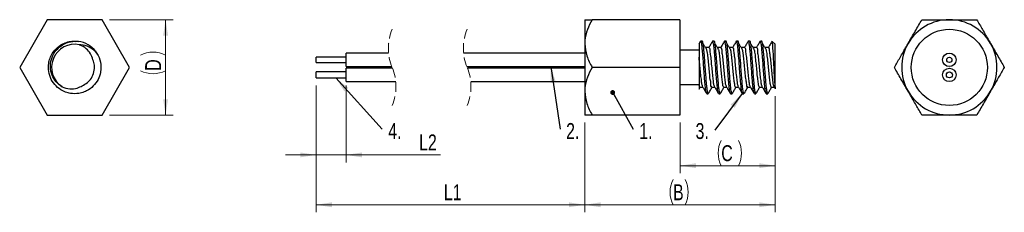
# Paper-space layout 'Sheet1(2)' of a CAD drawing. Header units: millimetres. Extents: x 4 to 135, y 3 to 29.
import ezdxf

# ---------------------------------------------------------------- set-up
doc = ezdxf.new("R2010")
doc.units = ezdxf.units.MM
doc.linetypes.add('HIDDEN', pattern=[1.905, 1.27, -0.635])
doc.styles.add('SLDTEXTSTYLE0', font='TXT', dxfattribs={"width": 0.75})
doc.dimstyles.new('SLDDIMSTYLE0', dxfattribs={"dimtxt": 2.116667, "dimasz": 2.116667, "dimexe": 0, "dimexo": 0.0625, "dimgap": 0.529167, "dimtad": 1, "dimlfac": 0.5, "dimrnd": 1e-09, "dimzin": 12, "dimdsep": 46, "dimtxsty": 'SLDTEXTSTYLE0', "dimsah": 1, "dimcen": 0.09, "dimadec": 0, "dimazin": 3, "dimtfac": 1, "dimtofl": 0, "dimtmove": 0, "dimatfit": 3, "dimfxl": 0, "dimfrac": 2, "dimtolj": 1, "dimtzin": 12, "dimarcsym": 0})
doc.dimstyles.new('SLDDIMSTYLE1', dxfattribs={"dimtxt": 2.116667, "dimasz": 2.116667, "dimexe": 0, "dimexo": 0.0625, "dimgap": 0.529167, "dimtad": 1, "dimlfac": 0.5, "dimrnd": 1e-09, "dimzin": 12, "dimdsep": 46, "dimtxsty": 'SLDTEXTSTYLE0', "dimsah": 1, "dimcen": 0.09, "dimadec": 0, "dimazin": 3, "dimtfac": 1, "dimtmove": 0, "dimatfit": 0, "dimfxl": 0, "dimfrac": 2, "dimtolj": 1, "dimtzin": 12, "dimarcsym": 0})
doc.dimstyles.new('SLDDIMSTYLE2', dxfattribs={"dimtxt": 0.18, "dimasz": 0.651282, "dimexe": 0, "dimexo": 0.0625, "dimgap": 0, "dimtad": 0, "dimtih": 1, "dimtoh": 1, "dimdec": 0, "dimrnd": 1e-09, "dimzin": 0, "dimdsep": 46, "dimtxsty": 'Standard', "dimblk1": 'DOT', "dimblk2": 'DOT', "dimsah": 1, "dimcen": 0.09, "dimadec": 0, "dimazin": 0, "dimtfac": 0.651282, "dimtdec": 0, "dimtofl": 0, "dimtmove": 0, "dimatfit": 3, "dimldrblk": 'DOT', "dimfxl": 0, "dimfrac": 2, "dimtolj": 1, "dimtzin": 0, "dimarcsym": 0})
doc.dimstyles.new('SLDDIMSTYLE3', dxfattribs={"dimtxt": 0.18, "dimasz": 2.116667, "dimexe": 0, "dimexo": 0.0625, "dimgap": 0, "dimtad": 0, "dimtih": 1, "dimtoh": 1, "dimdec": 0, "dimrnd": 1e-09, "dimzin": 0, "dimdsep": 46, "dimtxsty": 'Standard', "dimsah": 1, "dimcen": 0.09, "dimadec": 0, "dimazin": 0, "dimtfac": 2.116667, "dimtdec": 0, "dimtofl": 0, "dimtmove": 0, "dimatfit": 3, "dimfxl": 0, "dimfrac": 2, "dimtolj": 1, "dimtzin": 0, "dimarcsym": 0})

# ---------------------------------------------------------------- blocks, each defined once
blk = doc.blocks.new('_D_5')
at = {"color": 7, "linetype": 'Continuous', "lineweight": 0}
for p, q in [((43.15, 19.77), (43.15, 2.86)), ((78.99, 14.82), (78.99, 2.86)), ((43.15, 3.86), (78.99, 3.86))]:
    blk.add_line(p, q, dxfattribs=at)
at = {"color": 7, "linetype": 'Continuous', "lineweight": 18}
for points in [[(43.15, 3.86), (45.26, 3.54), (45.26, 4.19)], [(78.99, 3.86), (76.87, 4.19), (76.87, 3.54)]]:
    blk.add_solid(points, dxfattribs=at)
at = {"color": 7, "linetype": 'Continuous', "lineweight": 18, "insert": (60.19, 6.59), "char_height": 2.117, "attachment_point": 1, "style": 'SLDTEXTSTYLE0'}
blk.add_mtext('L1', dxfattribs=at)
blk = doc.blocks.new('_D_6')
at = {"color": 7, "linetype": 'Continuous', "lineweight": 0}
for p, q in [((43.15, 19.77), (43.15, 9.51)), ((47.15, 19.77), (47.15, 9.51)), ((43.15, 10.51), (39.07, 10.51)), ((43.15, 10.51), (47.15, 10.51)), ((47.15, 10.51), (59.76, 10.51))]:
    blk.add_line(p, q, dxfattribs=at)
at = {"color": 7, "linetype": 'Continuous', "lineweight": 18}
for points in [[(43.15, 10.51), (41.03, 10.83), (41.03, 10.18)], [(47.15, 10.51), (49.26, 10.18), (49.26, 10.83)]]:
    blk.add_solid(points, dxfattribs=at)
at = {"color": 7, "linetype": 'Continuous', "lineweight": 18, "insert": (56.89, 13.24), "char_height": 2.117, "attachment_point": 1, "style": 'SLDTEXTSTYLE0'}
blk.add_mtext('L2', dxfattribs=at)
blk = doc.blocks.new('_D_7')
at = {"color": 7, "linetype": 'Continuous', "lineweight": 0}
for p, q in [((104.39, 18.32), (104.39, 2.86)), ((78.99, 14.82), (78.99, 2.86)), ((78.99, 3.86), (104.39, 3.86))]:
    blk.add_line(p, q, dxfattribs=at)
at = {"color": 7, "linetype": 'Continuous', "lineweight": 18}
for centre, start, end in [((94.12, 5.55), 153.4349, 206.5651), ((89.01, 5.55), 333.4349, 26.5651)]:
    blk.add_arc(centre, 3.76, start, end, dxfattribs=at)
for points in [[(78.99, 3.86), (81.1, 3.54), (81.1, 4.19)], [(104.39, 3.86), (102.27, 4.19), (102.27, 3.54)]]:
    blk.add_solid(points, dxfattribs=at)
at = {"color": 7, "linetype": 'Continuous', "lineweight": 18, "insert": (90.76, 6.59), "char_height": 2.12, "attachment_point": 1, "style": 'SLDTEXTSTYLE0'}
blk.add_mtext('B', dxfattribs=at)
blk = doc.blocks.new('_D_8')
at = {"color": 7, "linetype": 'Continuous', "lineweight": 0}
for p, q in [((104.39, 18.32), (104.39, 8.07)), ((91.69, 14.82), (91.69, 8.07)), ((104.39, 9.07), (91.69, 9.07))]:
    blk.add_line(p, q, dxfattribs=at)
at = {"color": 7, "linetype": 'Continuous', "lineweight": 18}
for centre, start, end in [((100.55, 10.75), 153.4349, 206.5651), ((96.12, 10.75), 333.4349, 26.5651)]:
    blk.add_arc(centre, 3.76, start, end, dxfattribs=at)
for points in [[(91.69, 9.07), (93.8, 8.75), (93.8, 9.4)], [(104.39, 9.07), (102.27, 9.4), (102.27, 8.75)]]:
    blk.add_solid(points, dxfattribs=at)
at = {"color": 7, "linetype": 'Continuous', "lineweight": 18, "insert": (97.19, 11.8), "char_height": 2.12, "attachment_point": 1, "style": 'SLDTEXTSTYLE0'}
blk.add_mtext('C', dxfattribs=at)
blk = doc.blocks.new('SW_NOTE_0_23')
at = {"color": 0, "linetype": 'Continuous', "lineweight": 0, "insert": (1.71, 0.83), "char_height": 2.117, "attachment_point": 2, "style": 'SLDTEXTSTYLE0'}
blk.add_mtext('1.', dxfattribs=at)
blk = doc.blocks.new('_Dot')
at = {"color": 0, "linetype": 'ByBlock', "lineweight": -2}
blk.add_line((-0.5, 0), (-1, 0), dxfattribs=at)
at = {"color": 0, "linetype": 'ByBlock', "const_width": 0.5}
blk.add_lwpolyline([(-0.25, 0, 1), (0.25, 0, 1)], format="xyb", close=True, dxfattribs=at)
blk = doc.blocks.new('SW_NOTE_0_24')
at = {"color": 0, "linetype": 'Continuous', "lineweight": 0, "insert": (1.68, 0.83), "char_height": 2.117, "attachment_point": 2, "style": 'SLDTEXTSTYLE0'}
blk.add_mtext('2.', dxfattribs=at)
blk = doc.blocks.new('SW_NOTE_0_25')
at = {"color": 0, "linetype": 'Continuous', "lineweight": 0, "insert": (-1.71, 0.93), "char_height": 2.117, "attachment_point": 2, "style": 'SLDTEXTSTYLE0'}
blk.add_mtext('3.', dxfattribs=at)
blk = doc.blocks.new('SW_NOTE_0_26')
at = {"color": 0, "linetype": 'Continuous', "lineweight": 0, "insert": (1.7, 0.83), "char_height": 2.117, "attachment_point": 2, "style": 'SLDTEXTSTYLE0'}
blk.add_mtext('4.', dxfattribs=at)
blk = doc.blocks.new('_D_9')
at = {"color": 7, "linetype": 'Continuous', "lineweight": 0}
for p, q in [((15.61, 28.52), (24.08, 28.52)), ((23.08, 28.52), (23.08, 15.82)), ((15.61, 15.82), (24.08, 15.82))]:
    blk.add_line(p, q, dxfattribs=at)
at = {"color": 7, "linetype": 'Continuous', "lineweight": 18}
for centre, start, end in [((21.4, 20.45), 63.4349, 116.5651), ((21.4, 25.08), 243.4349, 296.5651)]:
    blk.add_arc(centre, 3.76, start, end, dxfattribs=at)
for points in [[(23.08, 28.52), (22.75, 26.4), (23.4, 26.4)], [(23.08, 15.82), (23.4, 17.93), (22.75, 17.93)]]:
    blk.add_solid(points, dxfattribs=at)
at = {"color": 7, "linetype": 'Continuous', "lineweight": 18, "insert": (20.35, 21.71), "char_height": 2.12, "attachment_point": 1, "rotation": 90, "style": 'SLDTEXTSTYLE0'}
blk.add_mtext('D', dxfattribs=at)

psp = doc.layouts.new('Sheet1(2)')

# ---------------------------------------------------------------- linework, layer by layer
at = {"color": 7, "linetype": 'Continuous', "lineweight": 25}
for p, q in [((7.282, 28.516), (3.616, 22.166)), ((14.615, 28.516), (7.282, 28.516)), ((18.281, 22.166), (14.615, 28.516)), ((78.987, 28.516), (79.969, 28.516)), ((78.987, 28.516), (78.987, 25.341)), ((91.687, 28.516), (79.969, 28.516)), ((91.687, 28.516), (91.687, 22.166)), ((78.987, 25.341), (78.987, 18.991)), ((94.435, 25.645), (94.207, 25.254)), ((94.227, 25.242), (94.227, 23.541)), ((94.664, 25.671), (94.466, 25.671)), ((96.251, 25.671), (96.053, 25.671)), ((97.839, 25.671), (97.64, 25.671)), ((99.426, 25.671), (99.228, 25.671)), ((101.014, 25.671), (100.815, 25.671)), ((102.601, 25.671), (102.403, 25.671)), ((103.964, 25.649), (103.955, 25.636)), ((104.387, 25.24), (103.997, 25.63)), ((104.387, 19.596), (104.387, 25.24)), ((13.6, 24.407), (14.071, 23.758)), ((52.824, 24.066), (47.145, 24.066)), ((47.145, 23.166), (47.145, 24.066)), ((78.987, 24.066), (62.824, 24.066)), ((94.227, 24.452), (91.687, 24.452)), ((95.556, 24.812), (95.16, 24.812)), ((97.144, 24.812), (96.747, 24.812)), ((98.731, 24.812), (98.335, 24.812)), ((100.319, 24.812), (99.922, 24.812)), ((101.906, 24.812), (101.51, 24.812)), ((103.494, 24.812), (103.097, 24.812)), ((47.145, 23.516), (43.145, 23.516)), ((43.145, 23.166), (43.145, 23.516)), ((43.145, 22.816), (43.145, 23.166)), ((43.145, 22.816), (47.145, 22.816)), ((47.145, 22.266), (47.145, 23.166)), ((94.227, 23.541), (94.227, 19.905)), ((3.616, 22.166), (7.282, 15.816)), ((14.615, 15.816), (18.281, 22.166)), ((47.145, 21.566), (43.145, 21.566)), ((43.145, 21.166), (43.145, 21.566)), ((43.145, 20.766), (43.145, 21.166)), ((47.145, 22.266), (53.26, 22.266)), ((53.341, 22.066), (47.145, 22.066)), ((47.145, 21.166), (47.145, 22.066)), ((47.145, 20.266), (47.145, 21.166)), ((63.26, 22.266), (78.987, 22.266)), ((78.987, 22.066), (63.341, 22.066)), ((91.687, 22.166), (79.969, 22.166)), ((91.687, 22.166), (91.687, 15.816)), ((43.145, 20.766), (47.145, 20.766)), ((47.145, 20.266), (53.777, 20.266)), ((63.777, 20.266), (78.987, 20.266)), ((91.687, 19.88), (94.227, 19.88)), ((94.227, 19.905), (94.227, 19.253)), ((78.987, 18.991), (78.987, 15.816)), ((94.236, 19.265), (94.386, 19.52)), ((94.366, 19.52), (94.743, 19.52)), ((95.259, 18.661), (95.457, 18.661)), ((95.953, 19.52), (96.331, 19.52)), ((96.846, 18.661), (97.045, 18.661)), ((97.541, 19.52), (97.918, 19.52)), ((98.434, 18.661), (98.632, 18.661)), ((99.128, 19.52), (99.506, 19.52)), ((100.021, 18.661), (100.22, 18.661)), ((100.716, 19.52), (101.093, 19.52)), ((101.609, 18.661), (101.807, 18.661)), ((102.303, 19.52), (102.681, 19.52)), ((103.196, 18.661), (103.395, 18.661)), ((103.891, 19.52), (104.268, 19.52)), ((104.249, 19.552), (104.374, 19.34)), ((104.387, 19.596), (104.387, 19.325)), ((7.282, 15.816), (14.615, 15.816)), ((79.969, 15.816), (78.987, 15.816)), ((91.687, 15.816), (79.969, 15.816))]:
    psp.add_line(p, q, dxfattribs=at)
for centre, radius in [((127.612, 22.166), 5.08), ((127.612, 22.166), 5.08), ((127.612, 23.166), 0.9), ((127.612, 23.166), 0.35), ((127.612, 21.166), 0.9), ((127.612, 21.166), 0.4)]:
    psp.add_circle(centre, radius, dxfattribs=at)
for centre, radius, start, end in [((127.612, 22.166), 6.35, 90, 150), ((127.612, 22.166), 6.35, 30, 90), ((10.949, 22.166), 3.073, 78.25608, 236.74392), ((10.949, 22.166), 3.505, 36.87531, 81.87531), ((127.612, 22.166), 6.35, 150, 210), ((127.612, 22.166), 6.35, 330, 30), ((127.612, 22.166), 6.35, 210, 270), ((127.612, 22.166), 6.35, 270, 330)]:
    psp.add_arc(centre, radius, start, end, dxfattribs=at)
at = {"color": 7, "linetype": 'HIDDEN', "lineweight": 18}
for centre, radius, start, end in [((59.39, 24.704), 6.598, 157.38014, 202.61986), ((69.39, 24.704), 6.597, 157.38014, 202.61986), ((47.21, 19.629), 6.598, 337.38014, 22.61986), ((57.21, 19.629), 6.597, 337.38014, 22.61986)]:
    psp.add_arc(centre, radius, start, end, dxfattribs=at)
at = {"color": 7, "linetype": 'Continuous', "lineweight": 25}
for points, knots in [([(79.969, 28.516), (79.74, 28.083), (79.279, 27.211), (79.007, 26.104), (78.991, 25.474), (78.987, 25.341)], [0, 0, 0, 0, 0.4369891, 0.8810891, 1, 1, 1, 1]), ([(122.113, 25.341), (122.435, 25.9), (123.075, 27.008), (123.657, 28.016), (123.946, 28.516)], [0, 0, 0, 0, 0.5039886, 1, 1, 1, 1]), ([(123.946, 28.516), (124.251, 28.516), (124.954, 28.516), (126.131, 28.516), (127.068, 28.516), (127.566, 28.516), (127.612, 28.516)], [0, 0, 0, 0, 0.2647579, 0.6093768, 0.9643125, 1, 1, 1, 1]), ([(127.612, 28.516), (128.009, 28.516), (128.816, 28.516), (130.054, 28.516), (130.852, 28.516), (131.278, 28.516)], [0, 0, 0, 0, 0.3112229, 0.6321168, 1, 1, 1, 1]), ([(131.278, 28.516), (131.529, 28.081), (132.04, 27.197), (132.673, 26.101), (133.034, 25.474), (133.111, 25.341)], [0, 0, 0, 0, 0.43237824, 0.87953939, 1, 1, 1, 1]), ([(13.752, 24.269), (13.864, 24.103), (14.215, 23.582), (14.476, 22.659), (14.457, 21.876), (14.34, 21.214), (14.096, 20.51), (13.467, 19.646), (12.664, 19.063), (11.973, 18.798), (11.257, 18.647), (10.751, 18.647), (10.292, 18.721), (9.93, 18.797), (9.246, 19.053), (8.427, 19.648), (7.774, 20.548), (7.429, 21.606), (7.429, 22.362), (7.505, 22.828), (7.581, 23.191), (7.838, 23.873), (8.431, 24.687), (9.234, 25.272), (9.925, 25.531), (10.512, 25.666), (10.867, 25.644), (11.097, 25.629)], [0, 0, 0, 0, 0.0318644, 0.0997364, 0.1479552, 0.1552648, 0.2067367, 0.2647074, 0.3226844, 0.3618719, 0.3815475, 0.4389796, 0.4406546, 0.455436, 0.4978313, 0.5558004, 0.613779, 0.6718484, 0.72991, 0.7318465, 0.746964, 0.7887658, 0.8467333, 0.9047135, 0.9438434, 0.9635757, 1, 1, 1, 1]), ([(9.263, 19.596), (8.985, 19.798), (8.424, 20.204), (7.884, 21.127), (7.657, 22.173), (7.788, 23.264), (8.272, 24.265), (9.076, 25.067), (10.107, 25.573), (10.941, 25.676), (11.383, 25.641), (11.444, 25.636)], [0, 0, 0, 0, 0.1153024, 0.2322944, 0.3523713, 0.4723619, 0.597194, 0.7219696, 0.8497398, 0.9793169, 1, 1, 1, 1]), ([(13.393, 23.179), (13.299, 23.459), (13.111, 24.019), (12.484, 24.704), (11.927, 25.044), (11.6, 25.166), (11.574, 25.175)], [0, 0, 0, 0, 0.3132557, 0.6263367, 0.9703187, 1, 1, 1, 1]), ([(13.753, 24.269), (13.477, 24.49), (12.901, 24.952), (12.095, 25.158), (11.645, 25.173), (11.574, 25.175)], [0, 0, 0, 0, 0.4360964, 0.9118125, 1, 1, 1, 1]), ([(78.987, 25.341), (79.045, 24.78), (79.162, 23.657), (79.7, 22.663), (79.969, 22.166)], [0, 0, 0, 0, 0.4992679, 1, 1, 1, 1]), ([(95.226, 18.731), (95.209, 18.765), (95.119, 18.952), (95.103, 19.432), (95.005, 20.176), (94.94, 21.126), (94.862, 22.17), (94.785, 23.227), (94.719, 24.143), (94.622, 24.966), (94.603, 25.308), (94.481, 25.736), (94.445, 25.633), (94.435, 25.604)], [0, 0, 0, 0, 0.0162372, 0.0878003, 0.1981556, 0.3367667, 0.4902015, 0.6435465, 0.7818971, 0.8918477, 0.9629056, 0.9894834, 1, 1, 1, 1]), ([(95.457, 18.703), (95.44, 18.699), (95.423, 18.694), (95.415, 18.712), (95.407, 18.732), (95.37, 18.845), (95.314, 19.171), (95.247, 19.78), (95.173, 20.64), (95.096, 21.649), (95.047, 22.372), (95.013, 22.84), (94.986, 23.19), (94.938, 23.827), (94.864, 24.565), (94.821, 25.199), (94.733, 25.47), (94.721, 25.642), (94.677, 25.632), (94.664, 25.629)], [0, 0, 0, 0, 0.0056171, 0.0058849, 0.0080007, 0.014937, 0.0562936, 0.1488054, 0.2753084, 0.4236892, 0.5794303, 0.5840485, 0.6230777, 0.7290246, 0.85439, 0.9456805, 0.983082, 0.9947597, 1, 1, 1, 1]), ([(95.282, 24.511), (95.199, 24.641), (95.031, 24.903), (94.865, 25.166), (94.782, 25.297)], [0, 0, 0, 0, 0.4986846, 1, 1, 1, 1]), ([(96.023, 25.645), (95.938, 25.5), (95.777, 25.222), (95.614, 24.945), (95.537, 24.812)], [0, 0, 0, 0, 0.5220978, 1, 1, 1, 1]), ([(96.814, 18.731), (96.798, 18.765), (96.707, 18.95), (96.691, 19.428), (96.631, 19.856), (96.601, 20.203), (96.572, 20.532), (96.517, 21.211), (96.449, 22.171), (96.382, 23.116), (96.327, 23.804), (96.276, 24.387), (96.243, 24.753), (96.205, 25.064), (96.179, 25.241), (96.165, 25.393), (96.067, 25.736), (96.032, 25.633), (96.022, 25.604)], [0, 0, 0, 0, 0.0158573, 0.0870647, 0.1970347, 0.2011794, 0.2349755, 0.3369887, 0.4900394, 0.6430719, 0.7384257, 0.7827873, 0.8914105, 0.8939992, 0.9157366, 0.9632317, 0.9895386, 1, 1, 1, 1]), ([(97.045, 18.703), (97.028, 18.698), (97.01, 18.694), (97.003, 18.711), (96.994, 18.731), (96.958, 18.844), (96.901, 19.17), (96.834, 19.777), (96.761, 20.637), (96.684, 21.645), (96.634, 22.369), (96.6, 22.837), (96.574, 23.187), (96.526, 23.825), (96.452, 24.563), (96.408, 25.197), (96.32, 25.469), (96.309, 25.641), (96.265, 25.632), (96.251, 25.629)], [0, 0, 0, 0, 0.0055805, 0.0058531, 0.0079753, 0.014902, 0.0561217, 0.1485306, 0.2749379, 0.4232782, 0.5790234, 0.5837429, 0.622904, 0.7286587, 0.8541219, 0.9455178, 0.9830813, 0.9947329, 1, 1, 1, 1]), ([(96.87, 24.511), (96.786, 24.641), (96.619, 24.903), (96.453, 25.166), (96.369, 25.297)], [0, 0, 0, 0, 0.498676, 1, 1, 1, 1]), ([(97.61, 25.645), (97.526, 25.5), (97.364, 25.222), (97.202, 24.945), (97.124, 24.812)], [0, 0, 0, 0, 0.5220978, 1, 1, 1, 1]), ([(98.402, 18.731), (98.385, 18.765), (98.295, 18.949), (98.279, 19.427), (98.219, 19.855), (98.188, 20.203), (98.159, 20.531), (98.105, 21.21), (98.037, 22.17), (97.97, 23.115), (97.915, 23.803), (97.863, 24.387), (97.83, 24.753), (97.792, 25.063), (97.767, 25.241), (97.753, 25.393), (97.655, 25.736), (97.619, 25.633), (97.609, 25.604)], [0, 0, 0, 0, 0.01582533, 0.08698855, 0.19692313, 0.20109512, 0.23492312, 0.33685038, 0.48989582, 0.64292685, 0.73838072, 0.78266307, 0.89131765, 0.89391993, 0.91567993, 0.96317908, 0.98952978, 1, 1, 1, 1]), ([(98.632, 18.703), (98.616, 18.698), (98.598, 18.693), (98.591, 18.711), (98.582, 18.731), (98.546, 18.843), (98.489, 19.169), (98.422, 19.775), (98.349, 20.634), (98.272, 21.642), (98.222, 22.366), (98.188, 22.835), (98.161, 23.185), (98.114, 23.822), (98.04, 24.561), (97.996, 25.195), (97.908, 25.469), (97.896, 25.64), (97.852, 25.632), (97.839, 25.629)], [0, 0, 0, 0, 0.0055428, 0.0058202, 0.0079493, 0.014865, 0.0559482, 0.148254, 0.2745655, 0.422865, 0.5786142, 0.5834353, 0.622729, 0.7282905, 0.8538513, 0.9453519, 0.9830802, 0.9947031, 1, 1, 1, 1]), ([(98.457, 24.511), (98.374, 24.641), (98.206, 24.903), (98.04, 25.166), (97.957, 25.297)], [0, 0, 0, 0, 0.4986803, 1, 1, 1, 1]), ([(99.198, 25.645), (99.113, 25.5), (98.952, 25.222), (98.789, 24.945), (98.712, 24.812)], [0, 0, 0, 0, 0.5221018, 1, 1, 1, 1]), ([(99.989, 18.727), (99.974, 18.756), (99.879, 18.942), (99.867, 19.401), (99.771, 20.15), (99.703, 21.097), (99.643, 21.896), (99.608, 22.393), (99.597, 22.552), (99.592, 22.632), (99.589, 22.671), (99.588, 22.691), (99.587, 22.701), (99.587, 22.706), (99.586, 22.708), (99.586, 22.71), (99.586, 22.71), (99.586, 22.71), (99.581, 22.751), (99.577, 22.872), (99.531, 23.392), (99.477, 24.099), (99.417, 24.783), (99.358, 25.216), (99.339, 25.394), (99.242, 25.736), (99.207, 25.633), (99.197, 25.604)], [0, 0, 0, 0, 0.01363143, 0.0884055, 0.18824495, 0.33646235, 0.48934381, 0.52815167, 0.54748146, 0.55711503, 0.56192225, 0.56432338, 0.56552328, 0.56612306, 0.56642291, 0.56657269, 0.56661031, 0.566629, 0.5666503, 0.58394547, 0.61806585, 0.78807154, 0.881061, 0.9159719, 0.96314603, 0.98952661, 1, 1, 1, 1]), ([(100.22, 18.703), (100.203, 18.698), (100.186, 18.693), (100.179, 18.71), (100.17, 18.73), (100.134, 18.842), (100.077, 19.167), (100.01, 19.773), (99.937, 20.631), (99.859, 21.639), (99.81, 22.363), (99.776, 22.832), (99.749, 23.183), (99.701, 23.82), (99.628, 24.559), (99.584, 25.194), (99.496, 25.468), (99.484, 25.64), (99.44, 25.632), (99.426, 25.629)], [0, 0, 0, 0, 0.0055081, 0.0057902, 0.007926, 0.0148312, 0.0557785, 0.1479808, 0.2741965, 0.4224551, 0.578208, 0.5831312, 0.6225577, 0.7279248, 0.8535832, 0.9451887, 0.9830829, 0.9946767, 1, 1, 1, 1]), ([(100.045, 24.511), (99.961, 24.641), (99.794, 24.903), (99.628, 25.166), (99.544, 25.297)], [0, 0, 0, 0, 0.4986846, 1, 1, 1, 1]), ([(100.785, 25.645), (100.701, 25.5), (100.539, 25.222), (100.377, 24.945), (100.299, 24.812)], [0, 0, 0, 0, 0.5220978, 1, 1, 1, 1]), ([(101.577, 18.72), (101.565, 18.74), (101.46, 18.922), (101.466, 19.269), (101.413, 19.634), (101.394, 19.856), (101.383, 19.976), (101.378, 20.038), (101.375, 20.07), (101.374, 20.086), (101.373, 20.094), (101.373, 20.098), (101.372, 20.1), (101.372, 20.101), (101.372, 20.101), (101.372, 20.101), (101.367, 20.14), (101.345, 20.488), (101.279, 21.176), (101.211, 22.188), (101.138, 23.215), (101.063, 24.131), (101.005, 24.742), (100.957, 25.171), (100.904, 25.363), (100.884, 25.706), (100.796, 25.663), (100.788, 25.651), (100.785, 25.646), (100.785, 25.645)], [0, 0, 0, 0, 0.0099718, 0.0891298, 0.1397745, 0.1683659, 0.1834064, 0.1911033, 0.1949945, 0.1969505, 0.1979314, 0.1984224, 0.1986679, 0.1987908, 0.1988063, 0.198814, 0.1988382, 0.2152492, 0.3474112, 0.4926256, 0.6464427, 0.7863702, 0.8808128, 0.9130912, 0.9615047, 0.9942194, 0.9973141, 0.9996246, 1, 1, 1, 1]), ([(101.807, 18.703), (101.791, 18.698), (101.773, 18.693), (101.76, 18.727), (101.72, 18.835), (101.666, 19.168), (101.597, 19.769), (101.525, 20.629), (101.447, 21.636), (101.397, 22.36), (101.363, 22.83), (101.337, 23.181), (101.289, 23.818), (101.215, 24.557), (101.172, 25.192), (101.083, 25.468), (101.072, 25.639), (101.028, 25.632), (101.014, 25.629)], [0, 0, 0, 0, 0.00547443, 0.00624982, 0.0147951, 0.05560649, 0.14770571, 0.27382526, 0.42204296, 0.57779976, 0.58282521, 0.62238523, 0.72755718, 0.85331333, 0.94502307, 0.98308592, 0.99464736, 1, 1, 1, 1]), ([(101.632, 24.511), (101.549, 24.641), (101.381, 24.903), (101.215, 25.166), (101.132, 25.297)], [0, 0, 0, 0, 0.498676, 1, 1, 1, 1]), ([(102.373, 25.645), (102.288, 25.5), (102.12, 25.21), (101.95, 24.921), (101.866, 24.776)], [0, 0, 0, 0, 0.5005087, 1, 1, 1, 1]), ([(103.164, 18.731), (103.148, 18.764), (103.057, 18.948), (103.041, 19.425), (102.981, 19.853), (102.951, 20.201), (102.922, 20.529), (102.868, 21.208), (102.799, 22.167), (102.732, 23.112), (102.677, 23.801), (102.626, 24.385), (102.593, 24.751), (102.555, 25.062), (102.53, 25.24), (102.515, 25.392), (102.418, 25.736), (102.382, 25.633), (102.372, 25.604)], [0, 0, 0, 0, 0.0156485, 0.0866866, 0.1965233, 0.2007776, 0.2347048, 0.3363815, 0.4894244, 0.6424637, 0.7382299, 0.7822743, 0.8910312, 0.8936753, 0.9155041, 0.9630204, 0.989503, 1, 1, 1, 1]), ([(103.395, 18.703), (103.379, 18.698), (103.36, 18.692), (103.347, 18.726), (103.308, 18.834), (103.254, 19.167), (103.184, 19.767), (103.112, 20.626), (103.035, 21.633), (102.985, 22.358), (102.951, 22.828), (102.925, 23.178), (102.877, 23.815), (102.803, 24.555), (102.759, 25.19), (102.671, 25.467), (102.659, 25.638), (102.615, 25.631), (102.601, 25.629)], [0, 0, 0, 0, 0.0054396, 0.0062236, 0.0147602, 0.0554364, 0.1474318, 0.2734548, 0.4216309, 0.5773906, 0.5825189, 0.6222124, 0.7271879, 0.853041, 0.9448551, 0.983088, 0.994615, 1, 1, 1, 1]), ([(103.22, 24.511), (103.136, 24.641), (102.969, 24.903), (102.803, 25.166), (102.719, 25.297)], [0, 0, 0, 0, 0.4986803, 1, 1, 1, 1]), ([(103.96, 25.645), (103.876, 25.5), (103.707, 25.21), (103.538, 24.921), (103.453, 24.776)], [0, 0, 0, 0, 0.5005087, 1, 1, 1, 1]), ([(104.387, 19.596), (104.369, 19.814), (104.327, 20.327), (104.278, 21.188), (104.228, 22.182), (104.176, 23.212), (104.134, 24.16), (104.062, 24.913), (104.067, 25.388), (103.991, 25.578), (103.978, 25.611)], [0, 0, 0, 0, 0.108864, 0.2559552, 0.4285438, 0.6037253, 0.7690544, 0.8989887, 0.9821285, 1, 1, 1, 1]), ([(120.28, 22.166), (120.531, 22.601), (121.041, 23.485), (121.674, 24.581), (122.036, 25.208), (122.113, 25.341)], [0, 0, 0, 0, 0.4323782, 0.8795394, 1, 1, 1, 1]), ([(133.111, 25.341), (133.434, 24.782), (134.074, 23.674), (134.656, 22.666), (134.944, 22.166)], [0, 0, 0, 0, 0.5039886, 1, 1, 1, 1]), ([(95.954, 19.562), (95.937, 19.564), (95.793, 19.581), (95.839, 20.085), (95.688, 20.611), (95.629, 21.467), (95.538, 22.367), (95.449, 23.252), (95.379, 23.96), (95.306, 24.353), (95.28, 24.492)], [0, 0, 0, 0, 0.0099068, 0.0836772, 0.2125196, 0.3854136, 0.5744545, 0.7605955, 0.9157441, 1, 1, 1, 1]), ([(96.312, 19.592), (96.292, 19.628), (96.191, 19.816), (96.165, 20.296), (96.059, 21.015), (95.98, 21.896), (95.888, 22.801), (95.826, 23.654), (95.681, 24.23), (95.721, 24.706), (95.576, 24.764), (95.556, 24.772)], [0, 0, 0, 0, 0.02341961, 0.12088969, 0.26509933, 0.44099017, 0.62088175, 0.78758124, 0.91357937, 0.9882498, 1, 1, 1, 1]), ([(97.541, 19.542), (97.514, 19.574), (97.386, 19.726), (97.378, 20.191), (97.263, 20.863), (97.186, 21.724), (97.103, 22.641), (97.007, 23.49), (96.953, 24.1), (96.885, 24.402), (96.869, 24.474)], [0, 0, 0, 0, 0.0251926, 0.1174494, 0.2609951, 0.4429593, 0.633041, 0.8141834, 0.9561053, 1, 1, 1, 1]), ([(97.899, 19.592), (97.88, 19.628), (97.778, 19.816), (97.753, 20.296), (97.646, 21.015), (97.568, 21.896), (97.476, 22.801), (97.413, 23.654), (97.269, 24.23), (97.308, 24.706), (97.163, 24.764), (97.144, 24.772)], [0, 0, 0, 0, 0.0234197, 0.12089, 0.2650996, 0.4409911, 0.6208831, 0.787583, 0.9135811, 0.9882523, 1, 1, 1, 1]), ([(99.129, 19.54), (99.125, 19.534), (99.073, 19.458), (98.985, 19.969), (98.922, 20.292), (98.832, 21.134), (98.746, 21.987), (98.667, 22.908), (98.564, 23.713), (98.526, 24.238), (98.463, 24.464), (98.457, 24.486)], [0, 0, 0, 0, 0.0040733, 0.0514631, 0.1593939, 0.3153933, 0.5011368, 0.6892291, 0.8601803, 0.9867699, 1, 1, 1, 1]), ([(99.487, 19.592), (99.467, 19.628), (99.366, 19.816), (99.34, 20.296), (99.234, 21.015), (99.155, 21.896), (99.063, 22.801), (99.001, 23.654), (98.856, 24.23), (98.896, 24.706), (98.751, 24.764), (98.731, 24.772)], [0, 0, 0, 0, 0.02342087, 0.12089037, 0.26509992, 0.44099064, 0.62088237, 0.78758176, 0.91357943, 0.98824981, 1, 1, 1, 1]), ([(100.716, 19.562), (100.703, 19.558), (100.577, 19.518), (100.603, 20.065), (100.462, 20.515), (100.401, 21.376), (100.309, 22.263), (100.222, 23.16), (100.146, 23.907), (100.072, 24.338), (100.043, 24.505)], [0, 0, 0, 0, 0.0078563, 0.0742702, 0.1970933, 0.3652778, 0.5530464, 0.7395385, 0.8988514, 1, 1, 1, 1]), ([(101.074, 19.592), (101.055, 19.628), (100.953, 19.816), (100.928, 20.296), (100.821, 21.015), (100.743, 21.896), (100.651, 22.801), (100.588, 23.654), (100.444, 24.23), (100.483, 24.706), (100.338, 24.764), (100.319, 24.772)], [0, 0, 0, 0, 0.02341961, 0.12088969, 0.26509933, 0.44099017, 0.62088175, 0.78758124, 0.91357937, 0.9882498, 1, 1, 1, 1]), ([(102.304, 19.553), (102.28, 19.572), (102.143, 19.681), (102.159, 20.14), (102.03, 20.772), (101.959, 21.626), (101.874, 22.54), (101.78, 23.403), (101.72, 24.048), (101.651, 24.383), (101.631, 24.477)], [0, 0, 0, 0, 0.0177198, 0.1033981, 0.241774, 0.4210371, 0.6111708, 0.794886, 0.9420651, 1, 1, 1, 1]), ([(102.662, 19.592), (102.642, 19.628), (102.541, 19.816), (102.515, 20.296), (102.409, 21.015), (102.33, 21.896), (102.238, 22.801), (102.176, 23.654), (102.031, 24.23), (102.071, 24.706), (101.926, 24.764), (101.906, 24.772)], [0, 0, 0, 0, 0.0234197, 0.12089, 0.2650996, 0.4409911, 0.6208831, 0.787583, 0.9135811, 0.9882523, 1, 1, 1, 1]), ([(103.891, 19.524), (103.89, 19.523), (103.856, 19.461), (103.738, 19.93), (103.703, 20.219), (103.601, 21.045), (103.518, 21.885), (103.438, 22.811), (103.338, 23.632), (103.294, 24.187), (103.229, 24.44), (103.219, 24.478)], [0, 0, 0, 0, 0.0009357, 0.0415025, 0.143899, 0.2953986, 0.480181, 0.6691668, 0.8442932, 0.9766611, 1, 1, 1, 1]), ([(104.249, 19.592), (104.23, 19.628), (104.128, 19.816), (104.103, 20.296), (103.996, 21.015), (103.918, 21.896), (103.826, 22.801), (103.763, 23.654), (103.619, 24.23), (103.658, 24.706), (103.513, 24.764), (103.494, 24.772)], [0, 0, 0, 0, 0.02342087, 0.12089037, 0.26509992, 0.44099064, 0.62088237, 0.78758176, 0.91357943, 0.98824981, 1, 1, 1, 1]), ([(11.961, 19.722), (12.2, 19.846), (12.678, 20.096), (13.231, 20.744), (13.571, 21.546), (13.638, 22.411), (13.47, 22.937), (13.393, 23.179)], [0, 0, 0, 0, 0.1940225, 0.3880451, 0.6026961, 0.8173472, 1, 1, 1, 1]), ([(94.724, 19.592), (94.705, 19.628), (94.603, 19.816), (94.578, 20.296), (94.472, 21.016), (94.391, 21.894), (94.313, 22.753), (94.253, 23.304), (94.227, 23.541)], [0, 0, 0, 0, 0.0309698, 0.1598552, 0.3505456, 0.5831286, 0.8210021, 1, 1, 1, 1]), ([(79.969, 22.166), (79.74, 21.733), (79.279, 20.861), (79.007, 19.754), (78.991, 19.124), (78.987, 18.991)], [0, 0, 0, 0, 0.4369891, 0.8810892, 1, 1, 1, 1]), ([(122.113, 18.991), (121.79, 19.55), (121.15, 20.658), (120.568, 21.666), (120.28, 22.166)], [0, 0, 0, 0, 0.5039886, 1, 1, 1, 1]), ([(134.944, 22.166), (134.693, 21.731), (134.183, 20.847), (133.55, 19.751), (133.188, 19.124), (133.111, 18.991)], [0, 0, 0, 0, 0.4323782, 0.8795394, 1, 1, 1, 1]), ([(9.263, 19.596), (9.27, 19.593), (9.592, 19.443), (10.27, 19.272), (11.221, 19.34), (11.739, 19.607), (11.961, 19.722)], [0, 0, 0, 0, 0.0079288, 0.380027, 0.7347938, 1, 1, 1, 1]), ([(94.366, 19.552), (94.359, 19.544), (94.284, 19.463), (94.262, 19.759), (94.235, 19.871), (94.227, 19.905)], [0, 0, 0, 0, 0.0714915, 0.7185334, 1, 1, 1, 1]), ([(78.987, 18.991), (79.045, 18.43), (79.162, 17.307), (79.7, 16.313), (79.969, 15.816)], [0, 0, 0, 0, 0.49926797, 1, 1, 1, 1]), ([(94.724, 19.552), (94.808, 19.409), (94.976, 19.121), (95.144, 18.833), (95.228, 18.689)], [0, 0, 0, 0, 0.4995265, 1, 1, 1, 1]), ([(95.488, 18.688), (95.572, 18.833), (95.734, 19.111), (95.896, 19.388), (95.973, 19.52)], [0, 0, 0, 0, 0.5225055, 1, 1, 1, 1]), ([(96.312, 19.552), (96.396, 19.409), (96.564, 19.121), (96.731, 18.833), (96.815, 18.689)], [0, 0, 0, 0, 0.4995265, 1, 1, 1, 1]), ([(97.076, 18.688), (97.16, 18.833), (97.321, 19.111), (97.483, 19.388), (97.561, 19.52)], [0, 0, 0, 0, 0.5225055, 1, 1, 1, 1]), ([(97.899, 19.552), (97.983, 19.409), (98.151, 19.121), (98.319, 18.833), (98.403, 18.689)], [0, 0, 0, 0, 0.499519, 1, 1, 1, 1]), ([(98.663, 18.688), (98.747, 18.833), (98.909, 19.111), (99.071, 19.388), (99.148, 19.52)], [0, 0, 0, 0, 0.5225055, 1, 1, 1, 1]), ([(99.487, 19.552), (99.571, 19.409), (99.739, 19.121), (99.906, 18.833), (99.99, 18.689)], [0, 0, 0, 0, 0.4995265, 1, 1, 1, 1]), ([(100.251, 18.688), (100.335, 18.833), (100.496, 19.111), (100.658, 19.388), (100.736, 19.52)], [0, 0, 0, 0, 0.5225055, 1, 1, 1, 1]), ([(101.074, 19.552), (101.158, 19.409), (101.326, 19.121), (101.494, 18.833), (101.578, 18.689)], [0, 0, 0, 0, 0.4995265, 1, 1, 1, 1]), ([(101.838, 18.688), (101.922, 18.833), (102.084, 19.111), (102.246, 19.388), (102.323, 19.52)], [0, 0, 0, 0, 0.5225055, 1, 1, 1, 1]), ([(102.662, 19.552), (102.746, 19.409), (102.914, 19.121), (103.081, 18.833), (103.165, 18.689)], [0, 0, 0, 0, 0.499519, 1, 1, 1, 1]), ([(103.426, 18.688), (103.51, 18.833), (103.671, 19.111), (103.833, 19.388), (103.911, 19.52)], [0, 0, 0, 0, 0.5225055, 1, 1, 1, 1]), ([(123.946, 15.816), (123.695, 16.251), (123.184, 17.135), (122.551, 18.231), (122.19, 18.858), (122.113, 18.991)], [0, 0, 0, 0, 0.4323782, 0.8795394, 1, 1, 1, 1]), ([(133.111, 18.991), (132.789, 18.432), (132.149, 17.324), (131.567, 16.316), (131.278, 15.816)], [0, 0, 0, 0, 0.5039886, 1, 1, 1, 1]), ([(127.612, 15.816), (127.566, 15.816), (127.083, 15.816), (126.146, 15.816), (124.967, 15.816), (124.251, 15.816), (123.946, 15.816)], [0, 0, 0, 0, 0.0356869, 0.3793785, 0.7352461, 1, 1, 1, 1]), ([(131.278, 15.816), (130.852, 15.816), (130.064, 15.816), (128.828, 15.816), (128.021, 15.816), (127.612, 15.816)], [0, 0, 0, 0, 0.36788628, 0.67969022, 1, 1, 1, 1])]:
    psp.add_open_spline(points, degree=3, knots=knots, dxfattribs=at)

# ---------------------------------------------------------------- block references
at = {"color": 7, "linetype": 'Continuous', "lineweight": 0}
for name, p in [('SW_NOTE_0_26', (51.956, 13.92)), ('SW_NOTE_0_24', (75.703, 13.92)), ('SW_NOTE_0_23', (85.426, 13.92)), ('SW_NOTE_0_25', (96.355, 13.818))]:
    psp.add_blockref(name, p, dxfattribs=at)

# ---------------------------------------------------------------- dimensions: what is measured, and where the dimension line sits
at = {"color": 7, "linetype": 'Continuous', "lineweight": 18}
for base, p1, p2, angle, text, picture, middle in [((23.078, 15.816), (14.615, 28.516), (14.615, 15.816), 90, '(<>)', '_D_9', (23.078, 22.765)), ((78.987, 3.864), (43.145, 20.766), (78.987, 15.816), 0, 'L1', '_D_5', (61.627, 3.864))]:
    dim = psp.add_linear_dim(base=base, p1=p1, p2=p2, angle=angle, text=text, dimstyle='SLDDIMSTYLE0', dxfattribs=at)
    dim.commit()
    dim.dimension.update_dxf_attribs({"geometry": picture, "text_midpoint": middle, "dimtype": 160})
dim = psp.add_linear_dim(base=(47.145, 10.507), p1=(43.145, 20.766), p2=(47.145, 20.766), angle=0, dimstyle='SLDDIMSTYLE1', dxfattribs=at)
dim.commit()
dim.dimension.update_dxf_attribs({"geometry": '_D_6', "text_midpoint": (58.321, 10.507), "dimtype": 160})
for base, p1, p2, picture, middle in [((104.387, 3.864), (78.987, 15.816), (104.387, 19.317), '_D_7', (91.567, 3.864)), ((91.687, 9.072), (104.387, 19.317), (91.687, 15.816), '_D_8', (98.335, 9.072))]:
    dim = psp.add_linear_dim(base=base, p1=p1, p2=p2, text='(<>)', dimstyle='SLDDIMSTYLE0', dxfattribs=at)
    dim.commit()
    dim.dimension.update_dxf_attribs({"geometry": picture, "text_midpoint": middle, "dimtype": 160})

# ---------------------------------------------------------------- leaders
at = {"color": 7, "linetype": 'Continuous', "lineweight": 0}
for points, dimstyle in [([(74.464, 22.266), (75.703, 13.92)], 'SLDDIMSTYLE3'), ([(45.768, 20.766), (51.956, 13.92)], 'SLDDIMSTYLE3'), ([(82.708, 18.821), (85.426, 13.92)], 'SLDDIMSTYLE2'), ([(99.988, 18.693), (96.355, 13.818)], 'SLDDIMSTYLE3')]:
    psp.add_leader(points, dimstyle=dimstyle, dxfattribs=at)

doc.saveas('drawing.dxf')
